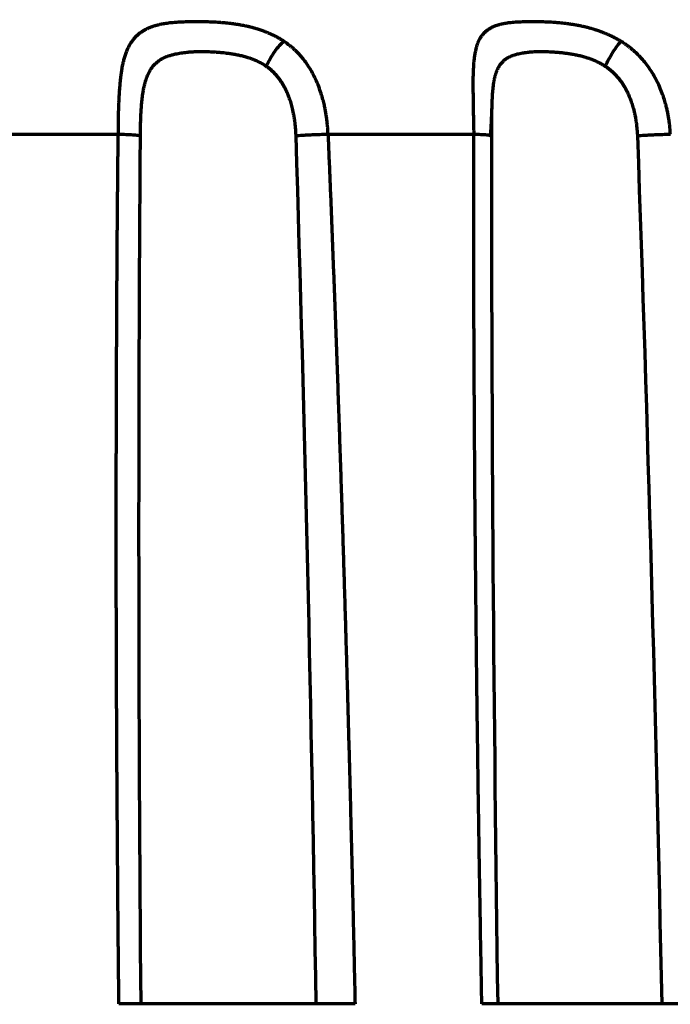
# Model space of a CAD drawing. Header units: millimetres. Extents: x -170 to 6906, y -2212 to 4257.
# Tile 174 of 256: x 4931 to 4942, y -1053 to -1037. Entities that reach past the tile are written whole.
import ezdxf

# ---------------------------------------------------------------- set-up
doc = ezdxf.new("R2010")
doc.units = ezdxf.units.MM
doc.layers.add('1', color=7, linetype='Continuous', true_color=0xffffff)
doc.styles.add('PC_TEXTSTYLE', font='ISOCP.SHX', dxfattribs={"width": 0.707, "bigfont": 'GBCBIG.SHX'})
doc.dimstyles.new('GB_DIMSTYLE', dxfattribs={"dimtxt": 50, "dimasz": 40, "dimexe": 1, "dimexo": 0, "dimgap": 1.5, "dimtad": 1, "dimdec": 1, "dimdsep": 46, "dimtxsty": 'PC_TEXTSTYLE', "dimcen": 0, "dimclrd": 256, "dimclrt": 3, "dimadec": 1, "dimazin": 2, "dimtp": 0.1, "dimtm": 0.1, "dimtfac": 0.71, "dimtdec": 1, "dimtmove": 0, "dimatfit": 3, "dimfxl": 1, "dimtfill": 1, "dimarcsym": 0})

# ---------------------------------------------------------------- blocks, each defined once
blk = doc.blocks.new('*D40')
at = {"lineweight": -2, "transparency": 16777216}
for p, q in [((5298.604, -811.424), (5142.709, -938.982)), ((4772.638, -1241.784), (5111.751, -964.312))]:
    blk.add_line(p, q, dxfattribs=at)
at = {"lineweight": 18, "transparency": 16777216}
blk.add_solid([(5138.487, -933.822), (5146.931, -944.141), (5111.751, -964.312)], dxfattribs=at)
at = {"layer": 'Defpoints', "color": 0, "lineweight": 18, "transparency": 16777216}
for p in [(5111.751, -964.312), (4772.638, -1241.784)]:
    blk.add_point(p, dxfattribs=at)
at = {"color": 3, "lineweight": 18, "transparency": 16777216, "insert": (5244.525, -821.426), "char_height": 50, "attachment_point": 5, "rotation": 39.291, "style": 'PC_TEXTSTYLE', "bg_fill": 3, "box_fill_scale": 1.1, "bg_fill_color": 256, "bg_fill_true_color": 13158600, "bg_fill_transparency": 0}
blk.add_mtext('R625', dxfattribs=at)

msp = doc.modelspace()

# ---------------------------------------------------------------- linework, layer by layer
at = {"color": 0, "lineweight": 18}
msp.add_arc((4772.638, -1241.784), 438.165, 198.70552, 161.36953, dxfattribs=at)
at = {"layer": '1', "color": 0, "linetype": 'Continuous', "lineweight": 70}
for points, knots in [([(4935.699, -1037.671), (4935.694, -1037.668), (4935.685, -1037.661), (4935.67, -1037.652), (4935.655, -1037.643), (4935.64, -1037.634), (4935.625, -1037.625), (4935.61, -1037.616), (4935.594, -1037.608), (4935.579, -1037.599), (4935.564, -1037.591), (4935.548, -1037.583), (4935.533, -1037.576), (4935.517, -1037.568), (4935.501, -1037.561), (4935.486, -1037.553), (4935.47, -1037.546), (4935.454, -1037.54), (4935.438, -1037.533), (4935.422, -1037.526), (4935.406, -1037.52), (4935.39, -1037.514), (4935.374, -1037.507), (4935.358, -1037.501), (4935.342, -1037.496), (4935.325, -1037.49), (4935.309, -1037.485), (4935.293, -1037.479), (4935.276, -1037.474), (4935.26, -1037.469), (4935.243, -1037.464), (4935.227, -1037.459), (4935.21, -1037.455), (4935.194, -1037.45), (4935.177, -1037.446), (4935.161, -1037.441), (4935.144, -1037.437), (4935.127, -1037.433), (4935.111, -1037.429), (4935.094, -1037.426), (4935.077, -1037.422), (4935.06, -1037.419), (4935.044, -1037.415), (4935.027, -1037.412), (4935.01, -1037.409), (4934.993, -1037.406), (4934.976, -1037.403), (4934.96, -1037.4), (4934.943, -1037.397), (4934.926, -1037.395), (4934.909, -1037.392), (4934.892, -1037.39), (4934.876, -1037.387), (4934.859, -1037.385), (4934.842, -1037.383), (4934.825, -1037.381), (4934.808, -1037.379), (4934.792, -1037.377), (4934.775, -1037.376), (4934.758, -1037.374), (4934.741, -1037.372), (4934.725, -1037.371), (4934.708, -1037.369), (4934.691, -1037.368), (4934.675, -1037.367), (4934.658, -1037.366), (4934.641, -1037.364), (4934.587, -1037.361), (4934.499, -1037.357), (4934.385, -1037.354), (4934.286, -1037.354), (4934.203, -1037.354), (4934.133, -1037.355), (4934.069, -1037.357), (4934.008, -1037.359), (4933.948, -1037.363), (4933.893, -1037.367), (4933.844, -1037.372), (4933.8, -1037.378), (4933.761, -1037.384), (4933.726, -1037.39), (4933.696, -1037.395), (4933.67, -1037.401), (4933.649, -1037.406), (4933.631, -1037.41), (4933.618, -1037.414), (4933.608, -1037.417), (4933.598, -1037.42), (4933.587, -1037.423), (4933.573, -1037.428), (4933.56, -1037.432), (4933.547, -1037.437), (4933.534, -1037.442), (4933.521, -1037.447), (4933.508, -1037.453), (4933.495, -1037.458), (4933.482, -1037.464), (4933.47, -1037.47), (4933.458, -1037.476), (4933.446, -1037.482), (4933.434, -1037.489), (4933.422, -1037.495), (4933.41, -1037.502), (4933.399, -1037.509), (4933.388, -1037.517), (4933.377, -1037.524), (4933.366, -1037.532), (4933.355, -1037.54), (4933.344, -1037.548), (4933.334, -1037.557), (4933.324, -1037.565), (4933.314, -1037.574), (4933.304, -1037.583), (4933.294, -1037.593), (4933.284, -1037.603), (4933.275, -1037.612), (4933.257, -1037.633), (4933.231, -1037.664), (4933.2, -1037.711), (4933.172, -1037.762), (4933.147, -1037.818), (4933.124, -1037.878), (4933.104, -1037.942), (4933.09, -1037.994), (4933.08, -1038.036), (4933.072, -1038.072), (4933.063, -1038.123), (4933.053, -1038.189), (4933.042, -1038.273), (4933.033, -1038.363), (4933.026, -1038.446), (4933.022, -1038.508), (4933.019, -1038.557), (4933.017, -1038.6), (4933.015, -1038.643), (4933.013, -1038.685), (4933.011, -1038.726), (4933.01, -1038.766), (4933.009, -1038.805), (4933.008, -1038.843), (4933.007, -1038.88), (4933.007, -1038.916), (4933.006, -1038.95), (4933.006, -1038.984), (4933.006, -1039.016), (4933.006, -1039.046), (4933.006, -1039.076), (4933.006, -1039.103), (4933.006, -1039.13), (4933.007, -1039.155), (4933.007, -1039.171), (4933.007, -1039.179)], [0, 0, 0, 0, 0.003969, 0.007923, 0.01186, 0.015782, 0.019688, 0.02358, 0.027457, 0.03132, 0.035169, 0.039005, 0.042827, 0.046636, 0.050432, 0.054216, 0.057988, 0.061748, 0.065496, 0.069233, 0.072958, 0.076673, 0.080377, 0.08407, 0.087753, 0.091426, 0.095089, 0.098742, 0.102385, 0.106019, 0.109644, 0.11326, 0.116867, 0.120465, 0.124054, 0.127635, 0.131208, 0.134773, 0.138329, 0.141878, 0.145419, 0.148952, 0.152477, 0.155995, 0.159506, 0.163009, 0.166505, 0.169994, 0.173476, 0.176952, 0.18042, 0.183882, 0.187338, 0.190787, 0.194229, 0.197665, 0.201096, 0.20452, 0.207938, 0.21135, 0.214757, 0.218157, 0.221553, 0.224942, 0.228327, 0.231706, 0.23508, 0.238449, 0.265024, 0.288582, 0.309266, 0.327196, 0.342425, 0.354956, 0.370108, 0.384321, 0.39758, 0.40987, 0.421176, 0.431482, 0.440773, 0.449035, 0.456254, 0.462417, 0.467514, 0.471535, 0.474473, 0.476322, 0.480542, 0.484772, 0.489015, 0.493269, 0.497535, 0.501812, 0.506102, 0.510405, 0.51472, 0.519048, 0.523389, 0.527744, 0.532112, 0.536494, 0.54089, 0.545301, 0.549727, 0.554168, 0.558626, 0.563101, 0.567593, 0.572104, 0.576633, 0.581182, 0.585751, 0.59034, 0.594949, 0.599578, 0.604225, 0.622501, 0.641003, 0.659702, 0.678562, 0.697573, 0.716743, 0.736071, 0.742017, 0.751614, 0.764903, 0.781931, 0.802753, 0.826901, 0.846074, 0.860195, 0.869215, 0.878885, 0.88828, 0.897397, 0.906234, 0.91479, 0.923065, 0.931056, 0.938763, 0.946185, 0.953321, 0.96017, 0.966731, 0.973003, 0.978986, 0.984679, 0.990079, 0.995186, 1, 1, 1, 1]), ([(4941.169, -1037.671), (4941.164, -1037.668), (4941.153, -1037.661), (4941.137, -1037.652), (4941.121, -1037.643), (4941.105, -1037.634), (4941.089, -1037.625), (4941.072, -1037.616), (4941.056, -1037.608), (4941.04, -1037.599), (4941.023, -1037.591), (4941.007, -1037.583), (4940.991, -1037.576), (4940.974, -1037.568), (4940.957, -1037.561), (4940.941, -1037.553), (4940.924, -1037.546), (4940.907, -1037.54), (4940.891, -1037.533), (4940.874, -1037.526), (4940.857, -1037.52), (4940.84, -1037.514), (4940.823, -1037.507), (4940.807, -1037.501), (4940.79, -1037.496), (4940.773, -1037.49), (4940.756, -1037.485), (4940.739, -1037.479), (4940.722, -1037.474), (4940.705, -1037.469), (4940.688, -1037.464), (4940.671, -1037.459), (4940.654, -1037.455), (4940.636, -1037.45), (4940.619, -1037.446), (4940.602, -1037.441), (4940.585, -1037.437), (4940.568, -1037.433), (4940.551, -1037.429), (4940.534, -1037.426), (4940.517, -1037.422), (4940.5, -1037.419), (4940.483, -1037.415), (4940.466, -1037.412), (4940.449, -1037.409), (4940.432, -1037.406), (4940.415, -1037.403), (4940.398, -1037.4), (4940.381, -1037.397), (4940.364, -1037.395), (4940.347, -1037.392), (4940.33, -1037.39), (4940.313, -1037.387), (4940.296, -1037.385), (4940.28, -1037.383), (4940.263, -1037.381), (4940.246, -1037.379), (4940.23, -1037.377), (4940.213, -1037.376), (4940.196, -1037.374), (4940.18, -1037.372), (4940.163, -1037.371), (4940.147, -1037.369), (4940.13, -1037.368), (4940.114, -1037.367), (4940.098, -1037.366), (4940.081, -1037.364), (4940.028, -1037.361), (4939.943, -1037.357), (4939.834, -1037.354), (4939.74, -1037.354), (4939.662, -1037.354), (4939.598, -1037.355), (4939.54, -1037.357), (4939.485, -1037.359), (4939.431, -1037.363), (4939.382, -1037.367), (4939.339, -1037.372), (4939.301, -1037.378), (4939.267, -1037.384), (4939.237, -1037.39), (4939.212, -1037.395), (4939.19, -1037.401), (4939.172, -1037.406), (4939.158, -1037.41), (4939.146, -1037.414), (4939.138, -1037.417), (4939.13, -1037.42), (4939.121, -1037.423), (4939.11, -1037.428), (4939.099, -1037.432), (4939.089, -1037.437), (4939.078, -1037.442), (4939.068, -1037.447), (4939.058, -1037.453), (4939.048, -1037.458), (4939.038, -1037.464), (4939.028, -1037.47), (4939.019, -1037.476), (4939.009, -1037.482), (4939, -1037.489), (4938.991, -1037.495), (4938.982, -1037.502), (4938.974, -1037.509), (4938.965, -1037.517), (4938.957, -1037.524), (4938.949, -1037.532), (4938.941, -1037.54), (4938.933, -1037.548), (4938.926, -1037.557), (4938.918, -1037.565), (4938.911, -1037.574), (4938.904, -1037.583), (4938.897, -1037.593), (4938.891, -1037.603), (4938.884, -1037.612), (4938.872, -1037.633), (4938.855, -1037.664), (4938.836, -1037.711), (4938.82, -1037.762), (4938.806, -1037.818), (4938.794, -1037.878), (4938.784, -1037.942), (4938.778, -1037.994), (4938.774, -1038.036), (4938.772, -1038.072), (4938.769, -1038.123), (4938.766, -1038.189), (4938.764, -1038.273), (4938.764, -1038.363), (4938.765, -1038.446), (4938.765, -1038.508), (4938.766, -1038.557), (4938.766, -1038.6), (4938.767, -1038.643), (4938.768, -1038.685), (4938.768, -1038.726), (4938.769, -1038.766), (4938.77, -1038.805), (4938.77, -1038.843), (4938.771, -1038.88), (4938.772, -1038.916), (4938.773, -1038.95), (4938.773, -1038.984), (4938.774, -1039.016), (4938.775, -1039.046), (4938.775, -1039.076), (4938.776, -1039.103), (4938.776, -1039.13), (4938.777, -1039.155), (4938.777, -1039.171), (4938.777, -1039.179)], [0, 0, 0, 0, 0.003969, 0.007923, 0.01186, 0.015782, 0.019688, 0.02358, 0.027457, 0.03132, 0.035169, 0.039005, 0.042827, 0.046636, 0.050432, 0.054216, 0.057988, 0.061748, 0.065496, 0.069233, 0.072958, 0.076673, 0.080377, 0.08407, 0.087753, 0.091426, 0.095089, 0.098742, 0.102385, 0.106019, 0.109644, 0.11326, 0.116867, 0.120465, 0.124054, 0.127635, 0.131208, 0.134773, 0.138329, 0.141878, 0.145419, 0.148952, 0.152477, 0.155995, 0.159506, 0.163009, 0.166505, 0.169994, 0.173476, 0.176952, 0.18042, 0.183882, 0.187338, 0.190787, 0.194229, 0.197665, 0.201096, 0.20452, 0.207938, 0.21135, 0.214757, 0.218157, 0.221553, 0.224942, 0.228327, 0.231706, 0.23508, 0.238449, 0.265024, 0.288582, 0.309266, 0.327196, 0.342425, 0.354956, 0.370108, 0.384321, 0.39758, 0.40987, 0.421176, 0.431482, 0.440773, 0.449035, 0.456254, 0.462418, 0.467514, 0.471536, 0.474473, 0.476322, 0.480542, 0.484772, 0.489015, 0.493269, 0.497535, 0.501812, 0.506102, 0.510405, 0.51472, 0.519048, 0.523389, 0.527744, 0.532112, 0.536494, 0.54089, 0.545301, 0.549727, 0.554168, 0.558626, 0.563101, 0.567593, 0.572104, 0.576633, 0.581182, 0.585751, 0.59034, 0.594949, 0.599578, 0.604225, 0.622501, 0.641003, 0.659702, 0.678562, 0.697573, 0.716743, 0.736071, 0.742017, 0.751614, 0.764903, 0.781931, 0.802753, 0.826901, 0.846074, 0.860195, 0.869215, 0.878885, 0.88828, 0.897397, 0.906234, 0.91479, 0.923065, 0.931056, 0.938763, 0.946185, 0.953321, 0.96017, 0.966731, 0.973003, 0.978986, 0.984679, 0.990079, 0.995186, 1, 1, 1, 1]), ([(4935.41, -1038.074), (4935.428, -1038.035), (4935.47, -1037.952), (4935.547, -1037.832), (4935.627, -1037.733), (4935.677, -1037.688), (4935.699, -1037.671)], [0, 0, 0, 0, 0.247694, 0.501896, 0.756099, 1, 1, 1, 1]), ([(4936.412, -1039.179), (4936.412, -1039.173), (4936.411, -1039.159), (4936.411, -1039.138), (4936.41, -1039.116), (4936.408, -1039.093), (4936.407, -1039.069), (4936.405, -1039.044), (4936.402, -1039.018), (4936.4, -1038.991), (4936.397, -1038.963), (4936.393, -1038.934), (4936.389, -1038.904), (4936.384, -1038.873), (4936.379, -1038.841), (4936.374, -1038.808), (4936.367, -1038.775), (4936.36, -1038.741), (4936.349, -1038.688), (4936.33, -1038.613), (4936.3, -1038.512), (4936.261, -1038.4), (4936.215, -1038.289), (4936.162, -1038.185), (4936.108, -1038.093), (4936.052, -1038.01), (4935.999, -1037.942), (4935.95, -1037.886), (4935.907, -1037.841), (4935.866, -1037.802), (4935.827, -1037.767), (4935.791, -1037.738), (4935.758, -1037.712), (4935.727, -1037.69), (4935.708, -1037.677), (4935.699, -1037.671)], [0, 0, 0, 0, 0.010718, 0.022031, 0.033937, 0.046434, 0.059519, 0.07319, 0.087443, 0.102277, 0.117689, 0.133677, 0.150239, 0.167373, 0.185077, 0.203348, 0.222185, 0.241585, 0.261547, 0.312327, 0.371604, 0.439243, 0.515068, 0.581635, 0.644709, 0.704303, 0.76044, 0.800906, 0.83826, 0.872559, 0.903859, 0.93221, 0.957659, 0.980244, 1, 1, 1, 1]), ([(4940.912, -1038.074), (4940.93, -1038.036), (4940.972, -1037.954), (4941.043, -1037.834), (4941.112, -1037.734), (4941.152, -1037.688), (4941.169, -1037.671)], [0, 0, 0, 0, 0.241439, 0.497727, 0.754014, 1, 1, 1, 1]), ([(4941.968, -1039.179), (4941.967, -1039.173), (4941.967, -1039.159), (4941.966, -1039.138), (4941.965, -1039.116), (4941.963, -1039.093), (4941.961, -1039.069), (4941.959, -1039.044), (4941.956, -1039.018), (4941.953, -1038.991), (4941.949, -1038.963), (4941.945, -1038.934), (4941.94, -1038.904), (4941.935, -1038.873), (4941.929, -1038.841), (4941.922, -1038.808), (4941.915, -1038.775), (4941.907, -1038.741), (4941.893, -1038.688), (4941.871, -1038.613), (4941.837, -1038.512), (4941.792, -1038.4), (4941.739, -1038.289), (4941.679, -1038.185), (4941.619, -1038.093), (4941.556, -1038.01), (4941.496, -1037.942), (4941.442, -1037.886), (4941.395, -1037.841), (4941.35, -1037.802), (4941.308, -1037.767), (4941.268, -1037.738), (4941.232, -1037.712), (4941.199, -1037.69), (4941.179, -1037.677), (4941.169, -1037.671)], [0, 0, 0, 0, 0.010718, 0.022031, 0.033938, 0.046435, 0.05952, 0.07319, 0.087444, 0.102278, 0.11769, 0.133678, 0.15024, 0.167374, 0.185077, 0.203349, 0.222185, 0.241586, 0.261547, 0.312326, 0.371603, 0.439243, 0.515068, 0.581635, 0.644709, 0.704302, 0.76044, 0.800906, 0.83826, 0.872559, 0.903859, 0.93221, 0.957659, 0.980244, 1, 1, 1, 1]), ([(4933.367, -1039.206), (4933.367, -1039.197), (4933.367, -1039.179), (4933.368, -1039.152), (4933.368, -1039.124), (4933.369, -1039.094), (4933.369, -1039.064), (4933.37, -1039.033), (4933.371, -1039.001), (4933.372, -1038.969), (4933.373, -1038.919), (4933.376, -1038.852), (4933.381, -1038.771), (4933.386, -1038.702), (4933.391, -1038.644), (4933.397, -1038.596), (4933.403, -1038.545), (4933.411, -1038.495), (4933.42, -1038.443), (4933.431, -1038.391), (4933.444, -1038.34), (4933.459, -1038.288), (4933.477, -1038.239), (4933.498, -1038.191), (4933.516, -1038.156), (4933.532, -1038.13), (4933.545, -1038.109), (4933.562, -1038.086), (4933.583, -1038.06), (4933.615, -1038.027), (4933.658, -1037.991), (4933.709, -1037.957), (4933.756, -1037.933), (4933.799, -1037.915), (4933.834, -1037.902), (4933.862, -1037.894), (4933.902, -1037.883), (4933.962, -1037.869), (4934.048, -1037.854), (4934.133, -1037.844), (4934.197, -1037.84), (4934.247, -1037.837), (4934.294, -1037.835), (4934.348, -1037.835), (4934.401, -1037.835), (4934.455, -1037.836), (4934.511, -1037.838), (4934.569, -1037.841), (4934.628, -1037.845), (4934.689, -1037.85), (4934.751, -1037.857), (4934.817, -1037.866), (4934.885, -1037.876), (4934.954, -1037.89), (4935.025, -1037.906), (4935.081, -1037.922), (4935.124, -1037.935), (4935.151, -1037.945), (4935.178, -1037.955), (4935.205, -1037.965), (4935.232, -1037.977), (4935.258, -1037.988), (4935.284, -1038.001), (4935.31, -1038.014), (4935.336, -1038.028), (4935.361, -1038.043), (4935.386, -1038.058), (4935.402, -1038.069), (4935.41, -1038.074)], [0, 0, 0, 0, 0.007512, 0.015318, 0.023416, 0.031803, 0.040478, 0.049438, 0.05868, 0.068203, 0.078002, 0.102423, 0.126452, 0.150085, 0.164547, 0.179707, 0.195534, 0.211995, 0.229051, 0.246665, 0.264795, 0.2834, 0.302955, 0.322066, 0.340761, 0.348747, 0.358584, 0.370231, 0.383639, 0.398765, 0.427199, 0.451863, 0.472987, 0.490688, 0.505022, 0.516015, 0.523683, 0.550042, 0.582942, 0.614425, 0.635038, 0.644821, 0.661803, 0.678269, 0.694239, 0.709729, 0.726739, 0.743759, 0.760783, 0.777801, 0.796131, 0.815078, 0.834648, 0.854852, 0.875708, 0.897249, 0.905663, 0.914091, 0.922534, 0.930997, 0.939485, 0.948, 0.95655, 0.965138, 0.973771, 0.982454, 0.991195, 1, 1, 1, 1]), ([(4939.071, -1039.206), (4939.071, -1039.197), (4939.071, -1039.179), (4939.071, -1039.152), (4939.071, -1039.124), (4939.071, -1039.094), (4939.071, -1039.064), (4939.071, -1039.033), (4939.071, -1039.001), (4939.071, -1038.969), (4939.072, -1038.919), (4939.072, -1038.852), (4939.073, -1038.771), (4939.075, -1038.702), (4939.077, -1038.644), (4939.079, -1038.596), (4939.082, -1038.545), (4939.085, -1038.495), (4939.09, -1038.443), (4939.096, -1038.391), (4939.103, -1038.34), (4939.113, -1038.288), (4939.124, -1038.239), (4939.137, -1038.191), (4939.15, -1038.156), (4939.161, -1038.13), (4939.171, -1038.109), (4939.183, -1038.086), (4939.198, -1038.06), (4939.222, -1038.027), (4939.255, -1037.991), (4939.296, -1037.957), (4939.335, -1037.933), (4939.37, -1037.915), (4939.4, -1037.902), (4939.424, -1037.894), (4939.458, -1037.883), (4939.51, -1037.869), (4939.586, -1037.854), (4939.662, -1037.844), (4939.72, -1037.84), (4939.766, -1037.837), (4939.809, -1037.835), (4939.859, -1037.835), (4939.908, -1037.835), (4939.96, -1037.836), (4940.013, -1037.838), (4940.069, -1037.841), (4940.125, -1037.845), (4940.184, -1037.85), (4940.245, -1037.857), (4940.31, -1037.866), (4940.377, -1037.876), (4940.446, -1037.89), (4940.517, -1037.906), (4940.574, -1037.922), (4940.616, -1037.935), (4940.644, -1037.945), (4940.672, -1037.955), (4940.7, -1037.965), (4940.727, -1037.977), (4940.754, -1037.988), (4940.781, -1038.001), (4940.808, -1038.014), (4940.834, -1038.028), (4940.861, -1038.043), (4940.887, -1038.058), (4940.904, -1038.069), (4940.912, -1038.074)], [0, 0, 0, 0, 0.007512, 0.015318, 0.023416, 0.031803, 0.040478, 0.049438, 0.05868, 0.068203, 0.078002, 0.102423, 0.126451, 0.150085, 0.164546, 0.179706, 0.195534, 0.211994, 0.229051, 0.246665, 0.264794, 0.2834, 0.302955, 0.322066, 0.340761, 0.348747, 0.358584, 0.370231, 0.383639, 0.398764, 0.427193, 0.451853, 0.472976, 0.490677, 0.505012, 0.516009, 0.523683, 0.550042, 0.582942, 0.614423, 0.635037, 0.644821, 0.661802, 0.678269, 0.694238, 0.709728, 0.726739, 0.743759, 0.760783, 0.777801, 0.796131, 0.815079, 0.834648, 0.854852, 0.875708, 0.897249, 0.905663, 0.91409, 0.922534, 0.930997, 0.939484, 0.948, 0.95655, 0.965138, 0.973771, 0.982454, 0.991195, 1, 1, 1, 1]), ([(4935.41, -1038.074), (4935.414, -1038.077), (4935.422, -1038.082), (4935.433, -1038.09), (4935.444, -1038.099), (4935.455, -1038.107), (4935.466, -1038.116), (4935.477, -1038.125), (4935.487, -1038.134), (4935.497, -1038.143), (4935.507, -1038.152), (4935.517, -1038.161), (4935.526, -1038.171), (4935.536, -1038.18), (4935.545, -1038.19), (4935.554, -1038.2), (4935.563, -1038.209), (4935.571, -1038.219), (4935.58, -1038.229), (4935.588, -1038.239), (4935.596, -1038.249), (4935.604, -1038.259), (4935.611, -1038.269), (4935.619, -1038.279), (4935.626, -1038.289), (4935.633, -1038.299), (4935.64, -1038.309), (4935.647, -1038.319), (4935.654, -1038.329), (4935.661, -1038.34), (4935.667, -1038.35), (4935.673, -1038.36), (4935.679, -1038.37), (4935.685, -1038.38), (4935.691, -1038.391), (4935.697, -1038.401), (4935.702, -1038.411), (4935.708, -1038.421), (4935.713, -1038.431), (4935.718, -1038.441), (4935.723, -1038.451), (4935.728, -1038.461), (4935.732, -1038.471), (4935.737, -1038.481), (4935.742, -1038.491), (4935.746, -1038.501), (4935.75, -1038.511), (4935.761, -1038.536), (4935.779, -1038.582), (4935.803, -1038.654), (4935.827, -1038.741), (4935.846, -1038.825), (4935.859, -1038.901), (4935.868, -1038.962), (4935.875, -1039.019), (4935.88, -1039.072), (4935.884, -1039.121), (4935.886, -1039.164), (4935.888, -1039.192), (4935.888, -1039.205)], [0, 0, 0, 0, 0.011401, 0.022737, 0.03401, 0.045221, 0.05637, 0.067459, 0.078487, 0.089455, 0.100363, 0.111212, 0.122002, 0.132732, 0.143403, 0.154014, 0.164565, 0.175056, 0.185486, 0.195855, 0.206163, 0.216408, 0.226591, 0.236711, 0.246766, 0.256757, 0.266683, 0.276542, 0.286335, 0.29606, 0.305716, 0.315304, 0.324821, 0.334268, 0.343643, 0.352945, 0.362174, 0.371329, 0.380409, 0.389414, 0.398342, 0.407192, 0.415964, 0.424657, 0.433271, 0.441803, 0.450255, 0.458624, 0.507718, 0.567027, 0.636897, 0.7177, 0.768142, 0.815348, 0.85923, 0.899706, 0.936703, 0.970155, 1, 1, 1, 1]), ([(4940.912, -1038.074), (4940.916, -1038.077), (4940.924, -1038.082), (4940.936, -1038.09), (4940.948, -1038.099), (4940.96, -1038.107), (4940.971, -1038.116), (4940.983, -1038.125), (4940.994, -1038.134), (4941.004, -1038.143), (4941.015, -1038.152), (4941.025, -1038.161), (4941.035, -1038.171), (4941.045, -1038.18), (4941.055, -1038.19), (4941.065, -1038.2), (4941.074, -1038.209), (4941.083, -1038.219), (4941.092, -1038.229), (4941.101, -1038.239), (4941.11, -1038.249), (4941.118, -1038.259), (4941.127, -1038.269), (4941.135, -1038.279), (4941.143, -1038.289), (4941.15, -1038.299), (4941.158, -1038.309), (4941.166, -1038.319), (4941.173, -1038.329), (4941.18, -1038.34), (4941.187, -1038.35), (4941.194, -1038.36), (4941.2, -1038.37), (4941.207, -1038.38), (4941.213, -1038.391), (4941.219, -1038.401), (4941.225, -1038.411), (4941.231, -1038.421), (4941.237, -1038.431), (4941.243, -1038.441), (4941.248, -1038.451), (4941.253, -1038.461), (4941.259, -1038.471), (4941.264, -1038.481), (4941.269, -1038.491), (4941.273, -1038.501), (4941.278, -1038.511), (4941.29, -1038.536), (4941.31, -1038.582), (4941.337, -1038.654), (4941.364, -1038.741), (4941.385, -1038.825), (4941.4, -1038.901), (4941.41, -1038.962), (4941.418, -1039.019), (4941.424, -1039.072), (4941.428, -1039.121), (4941.431, -1039.164), (4941.433, -1039.192), (4941.433, -1039.205)], [0, 0, 0, 0, 0.0114, 0.022736, 0.034009, 0.045219, 0.056368, 0.067456, 0.078484, 0.089451, 0.100359, 0.111208, 0.121997, 0.132727, 0.143398, 0.154009, 0.16456, 0.17505, 0.18548, 0.195849, 0.206157, 0.216402, 0.226585, 0.236704, 0.24676, 0.256751, 0.266676, 0.276536, 0.286329, 0.296054, 0.30571, 0.315298, 0.324815, 0.334262, 0.343637, 0.35294, 0.36217, 0.371325, 0.380405, 0.38941, 0.398338, 0.407189, 0.415962, 0.424655, 0.433269, 0.441802, 0.450254, 0.458624, 0.507719, 0.567028, 0.636898, 0.7177, 0.768142, 0.815349, 0.85923, 0.899706, 0.936703, 0.970155, 1, 1, 1, 1]), ([(4933.019, -1053.284), (4933.018, -1053.142), (4933.014, -1052.859), (4933.01, -1052.434), (4933.006, -1052.011), (4933.002, -1051.589), (4932.999, -1051.169), (4932.996, -1050.75), (4932.993, -1050.332), (4932.99, -1049.916), (4932.987, -1049.501), (4932.985, -1049.087), (4932.983, -1048.674), (4932.981, -1048.263), (4932.979, -1047.854), (4932.978, -1047.445), (4932.977, -1047.038), (4932.976, -1046.633), (4932.976, -1046.228), (4932.975, -1045.825), (4932.975, -1045.424), (4932.975, -1045.023), (4932.976, -1044.624), (4932.977, -1044.227), (4932.977, -1043.831), (4932.979, -1043.436), (4932.98, -1043.042), (4932.982, -1042.65), (4932.983, -1042.259), (4932.985, -1041.869), (4932.988, -1041.481), (4932.99, -1041.094), (4932.993, -1040.709), (4932.996, -1040.324), (4933, -1039.941), (4933.003, -1039.56), (4933.006, -1039.306), (4933.007, -1039.179)], [0, 0, 0, 0, 0.030185, 0.060276, 0.090271, 0.120171, 0.149976, 0.179687, 0.209302, 0.238822, 0.268247, 0.297577, 0.326813, 0.355953, 0.384998, 0.413949, 0.442804, 0.471565, 0.500231, 0.528802, 0.557278, 0.585659, 0.613945, 0.642137, 0.670233, 0.698235, 0.726142, 0.753954, 0.781671, 0.809294, 0.836822, 0.864255, 0.891593, 0.918837, 0.945986, 0.97304, 1, 1, 1, 1]), ([(4933.367, -1039.206), (4933.359, -1039.203), (4933.345, -1039.2), (4933.315, -1039.196), (4933.303, -1039.195), (4933.276, -1039.192), (4933.261, -1039.191), (4933.228, -1039.189), (4933.211, -1039.188), (4933.173, -1039.186), (4933.154, -1039.185), (4933.093, -1039.182), (4933.05, -1039.18), (4933.007, -1039.179)], [0, 0, 0, 0, 0.25, 0.25, 0.375, 0.375, 0.5, 0.5, 0.625, 0.625, 0.75, 0.75, 1, 1, 1, 1]), ([(4936.412, -1039.179), (4936.37, -1039.18), (4936.325, -1039.182), (4936.254, -1039.185), (4936.23, -1039.186), (4936.182, -1039.188), (4936.158, -1039.189), (4936.111, -1039.191), (4936.087, -1039.192), (4936.042, -1039.195), (4936.02, -1039.196), (4935.958, -1039.2), (4935.92, -1039.203), (4935.888, -1039.205)], [0, 0, 0, 0, 0.25, 0.25, 0.375, 0.375, 0.5, 0.5, 0.625, 0.625, 0.75, 0.75, 1, 1, 1, 1]), ([(4936.412, -1039.179), (4936.417, -1039.306), (4936.428, -1039.56), (4936.444, -1039.941), (4936.459, -1040.324), (4936.474, -1040.709), (4936.489, -1041.094), (4936.504, -1041.481), (4936.519, -1041.869), (4936.533, -1042.259), (4936.548, -1042.65), (4936.562, -1043.042), (4936.576, -1043.436), (4936.589, -1043.83), (4936.603, -1044.227), (4936.616, -1044.624), (4936.629, -1045.023), (4936.642, -1045.424), (4936.655, -1045.825), (4936.667, -1046.228), (4936.68, -1046.633), (4936.692, -1047.038), (4936.704, -1047.445), (4936.716, -1047.854), (4936.727, -1048.263), (4936.739, -1048.674), (4936.75, -1049.087), (4936.761, -1049.501), (4936.772, -1049.916), (4936.782, -1050.332), (4936.793, -1050.75), (4936.803, -1051.169), (4936.813, -1051.589), (4936.823, -1052.011), (4936.832, -1052.434), (4936.841, -1052.859), (4936.848, -1053.142), (4936.851, -1053.284)], [0, 0, 0, 0, 0.026959, 0.054013, 0.081161, 0.108405, 0.135743, 0.163175, 0.190703, 0.218325, 0.246042, 0.273854, 0.301761, 0.329763, 0.357859, 0.386051, 0.414337, 0.442718, 0.471194, 0.499765, 0.52843, 0.557191, 0.586047, 0.614997, 0.644043, 0.673183, 0.702419, 0.731749, 0.761175, 0.790695, 0.820311, 0.850021, 0.879827, 0.909728, 0.939723, 0.969814, 1, 1, 1, 1]), ([(4939.071, -1039.206), (4939.071, -1039.203), (4939.064, -1039.2), (4939.043, -1039.196), (4939.035, -1039.195), (4939.014, -1039.192), (4939.003, -1039.191), (4938.976, -1039.189), (4938.961, -1039.188), (4938.929, -1039.186), (4938.912, -1039.185), (4938.858, -1039.182), (4938.818, -1039.18), (4938.777, -1039.179)], [0, 0, 0, 0, 0.25, 0.25, 0.375, 0.375, 0.5, 0.5, 0.625, 0.625, 0.75, 0.75, 1, 1, 1, 1]), ([(4938.909, -1053.284), (4938.906, -1053.142), (4938.901, -1052.859), (4938.893, -1052.434), (4938.886, -1052.011), (4938.879, -1051.589), (4938.872, -1051.169), (4938.865, -1050.75), (4938.859, -1050.332), (4938.852, -1049.916), (4938.847, -1049.501), (4938.841, -1049.087), (4938.835, -1048.674), (4938.83, -1048.263), (4938.825, -1047.854), (4938.821, -1047.445), (4938.816, -1047.038), (4938.812, -1046.633), (4938.808, -1046.228), (4938.804, -1045.825), (4938.801, -1045.424), (4938.797, -1045.023), (4938.794, -1044.624), (4938.792, -1044.227), (4938.789, -1043.831), (4938.787, -1043.436), (4938.785, -1043.042), (4938.783, -1042.65), (4938.781, -1042.259), (4938.78, -1041.869), (4938.779, -1041.481), (4938.778, -1041.094), (4938.778, -1040.709), (4938.777, -1040.324), (4938.777, -1039.941), (4938.777, -1039.56), (4938.777, -1039.306), (4938.777, -1039.179)], [0, 0, 0, 0, 0.030185, 0.060276, 0.090271, 0.120171, 0.149976, 0.179687, 0.209302, 0.238822, 0.268247, 0.297577, 0.326813, 0.355953, 0.384998, 0.413949, 0.442804, 0.471565, 0.500231, 0.528802, 0.557278, 0.585659, 0.613945, 0.642137, 0.670233, 0.698235, 0.726142, 0.753954, 0.781671, 0.809294, 0.836822, 0.864255, 0.891593, 0.918837, 0.945986, 0.97304, 1, 1, 1, 1]), ([(4941.968, -1039.179), (4941.929, -1039.18), (4941.886, -1039.182), (4941.817, -1039.185), (4941.793, -1039.186), (4941.745, -1039.188), (4941.721, -1039.189), (4941.673, -1039.191), (4941.649, -1039.192), (4941.601, -1039.195), (4941.578, -1039.196), (4941.511, -1039.2), (4941.47, -1039.203), (4941.433, -1039.205)], [0, 0, 0, 0, 0.25, 0.25, 0.375, 0.375, 0.5, 0.5, 0.625, 0.625, 0.75, 0.75, 1, 1, 1, 1])]:
    msp.add_open_spline(points, degree=3, knots=knots, dxfattribs=at)
for points, degree in [([(4939.051, -1039.227), (4939.067, -1038.946), (4939.076, -1038.709)], 2), ([(4933.007, -1039.179), (4932.184, -1039.179), (4931.353, -1039.179), (4930.517, -1039.179)], 3), ([(4933.378, -1053.284), (4933.339, -1048.591), (4933.332, -1043.898), (4933.367, -1039.206)], 3), ([(4935.888, -1039.205), (4936.035, -1043.897), (4936.14, -1048.591), (4936.215, -1053.284)], 3), ([(4938.777, -1039.179), (4938, -1039.179), (4937.211, -1039.179), (4936.412, -1039.179)], 3), ([(4939.171, -1053.284), (4939.105, -1048.591), (4939.068, -1043.898), (4939.071, -1039.206)], 3), ([(4941.433, -1039.205), (4941.6, -1043.897), (4941.729, -1048.591), (4941.829, -1053.284)], 3), ([(4936.851, -1053.284), (4935.596, -1053.284), (4934.316, -1053.284), (4933.019, -1053.284)], 3), ([(4942.498, -1053.284), (4941.334, -1053.284), (4940.135, -1053.284), (4938.909, -1053.284)], 3)]:
    msp.add_open_spline(points, degree=degree, dxfattribs=at)

# ---------------------------------------------------------------- next in the draw order: dimensions: what is measured, and where the dimension line sits
at = {"lineweight": 18}
dim = msp.add_radius_dim(center=(4772.638, -1241.784), mpoint=(5111.751, -964.312), text='R625', dimstyle='GB_DIMSTYLE', dxfattribs=at)
dim.commit()
dim.dimension.update_dxf_attribs({"geometry": '*D40', "text_midpoint": (5261.31, -841.939), "dimtype": 164})

doc.saveas('drawing.dxf')
